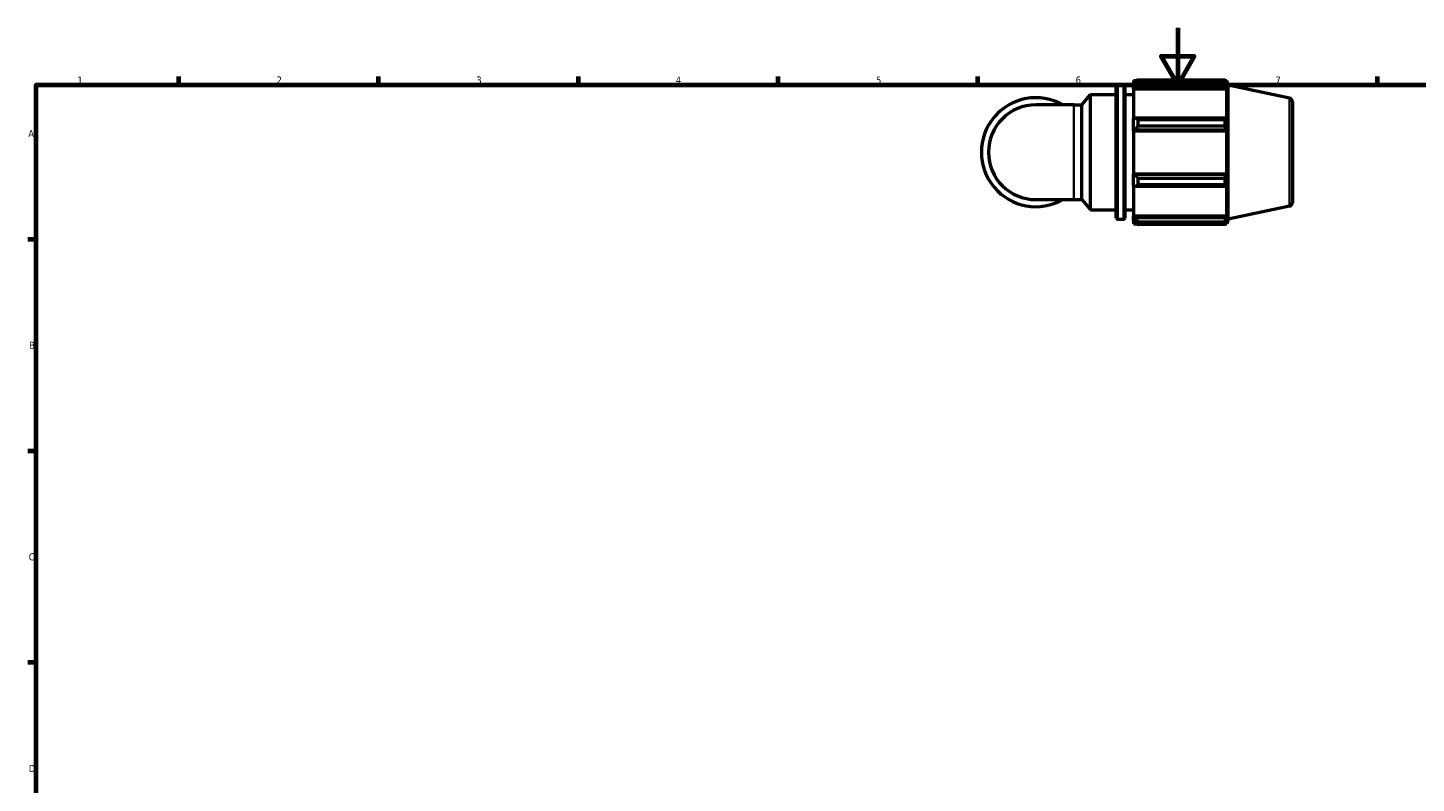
# Model space of a CAD drawing. Header units: millimetres. Extents: x 0 to 931, y 0 to 900.
# Tile 2 of 5: x 17 to 504, y 329 to 594. Entities that reach past the tile are written whole.
import ezdxf

# ---------------------------------------------------------------- set-up
doc = ezdxf.new("R2010")
doc.units = ezdxf.units.MM
for name, color, linetype, lineweight in [('Border (ISO)', 7, 'Continuous', 70), ('Visible (ISO)', 7, 'Continuous', 50), ('Visible Narrow (ISO)', 7, 'Continuous', 35)]:
    doc.layers.add(name, color=color, linetype=linetype, lineweight=lineweight)
doc.styles.add('Note Text (ISO)', font='tahoma.ttf')

# ---------------------------------------------------------------- blocks, each defined once
blk = doc.blocks.new('Borders Default Border')
at = {"layer": 'Border (ISO)'}
for p, q in [((70.08, 574), (70.08, 576.9)), ((140.17, 574), (140.17, 576.9)), ((210.25, 574), (210.25, 576.9)), ((280.33, 574), (280.33, 576.9)), ((350.42, 574), (350.42, 576.9)), ((490.58, 574), (490.58, 576.9)), ((20, 519.75), (17.1, 519.75)), ((20, 445.5), (17.1, 445.5)), ((20, 371.25), (17.1, 371.25))]:
    blk.add_line(p, q, dxfattribs=at)
at = {"layer": 'Border (ISO)', "flags": 128}
for points in [[(420.5, 594), (420.5, 574), (414.73, 584), (426.27, 584), (420.5, 574)], [(20, 20), (20, 574), (821, 574), (821, 20), (20, 20)]]:
    blk.add_lwpolyline(points, dxfattribs=at)
at = {"layer": 'Border (ISO)', "color": 232, "true_color": 0xca0064, "char_height": 2.5, "attachment_point": 7, "style": 'Note Text (ISO)'}
for s, insert in [('1', (34.48, 574.4)), ('2', (104.37, 574.4)), ('3', (174.43, 574.35)), ('4', (244.42, 574.4)), ('5', (314.64, 574.35)), ('6', (384.66, 574.35)), ('7', (454.77, 574.4)), ('A', (17.29, 555.62)), ('B', (17.59, 481.37)), ('C', (17.43, 407.08)), ('D', (17.43, 332.88))]:
    blk.add_mtext(s, dxfattribs=dict(at, insert=insert))

msp = doc.modelspace()

# ---------------------------------------------------------------- linework, layer by layer
at = {"layer": 'Visible (ISO)'}
for p, q in [((404.9293, 575.4506), (404.9293, 574.546)), ((404.9293, 575.4506), (406.0788, 575.4506)), ((405.4693, 575.061), (404.9293, 574.546)), ((406.5493, 575.7457), (406.5493, 574.7694)), ((406.5493, 575.7457), (437.1027, 575.7457)), ((437.1027, 574.7694), (406.5493, 574.7694)), ((437.1027, 574.7694), (437.1027, 575.7457)), ((437.2556, 575.4506), (437.7168, 575.4506)), ((437.7168, 574.2885), (437.4536, 575.061)), ((438.2293, 573.8732), (437.7168, 575.4506)), ((437.7168, 574.2885), (437.7168, 575.4506)), ((386.8872, 566.9651), (389.9293, 570.5906)), ((389.9293, 530.0906), (389.9293, 570.5906)), ((389.9293, 570.5906), (398.9293, 570.5906)), ((398.9293, 527.3506), (398.9293, 573.3306)), ((399.4293, 573.8306), (401.4293, 573.8306)), ((401.9293, 573.3306), (401.9293, 527.3506)), ((401.9293, 570.5906), (404.9293, 570.5906)), ((404.9293, 572.853), (404.9293, 574.546)), ((404.9293, 572.853), (405.4693, 573.332)), ((404.9293, 572.6135), (404.9293, 572.853)), ((404.9293, 572.6135), (404.9293, 562.0598)), ((404.9293, 572.6135), (437.7168, 572.6135)), ((405.4693, 573.332), (437.4536, 573.332)), ((437.4536, 573.332), (437.7168, 572.6135)), ((437.7168, 561.9351), (437.7168, 572.6135)), ((438.2293, 526.8081), (438.2293, 573.8732)), ((459.7392, 569.3011), (438.2293, 573.8732)), ((384.0289, 566.9651), (370.7293, 566.9651)), ((384.0289, 566.9651), (386.8872, 566.9651)), ((386.8872, 533.7161), (386.8872, 566.9651)), ((460.7293, 568.0784), (460.7293, 532.6029)), ((405.4693, 562.3092), (404.9293, 562.0598)), ((404.9293, 557.9725), (404.9293, 562.0598)), ((437.4536, 562.3092), (405.4693, 562.3092)), ((406.5493, 561.8401), (406.5493, 559.483)), ((406.5493, 561.8401), (437.1027, 561.8401)), ((437.1027, 559.483), (437.1027, 561.8401)), ((437.7168, 561.9351), (437.4536, 562.3092)), ((404.9293, 557.9725), (405.4693, 558.1349)), ((404.9293, 557.8914), (404.9293, 557.9725)), ((404.9293, 557.8914), (404.9293, 542.7899)), ((404.9293, 557.8914), (437.7168, 557.8914)), ((405.4693, 558.1349), (437.4536, 558.1349)), ((437.1027, 559.483), (406.5493, 559.483)), ((437.4536, 558.1349), (437.7168, 557.8914)), ((437.7168, 542.7899), (437.7168, 557.8914)), ((404.9293, 542.7087), (404.9293, 542.7899)), ((404.9293, 542.7899), (437.7168, 542.7899)), ((404.9293, 538.6215), (404.9293, 542.7087)), ((405.4693, 542.5463), (404.9293, 542.7087)), ((437.4536, 542.5463), (405.4693, 542.5463)), ((406.5493, 541.1983), (406.5493, 538.8412)), ((406.5493, 541.1983), (437.1027, 541.1983)), ((437.1027, 538.8412), (437.1027, 541.1983)), ((437.7168, 542.7899), (437.4536, 542.5463)), ((404.9293, 538.6215), (405.4693, 538.3721)), ((404.9293, 538.6215), (404.9293, 528.0678)), ((405.4693, 538.3721), (437.4536, 538.3721)), ((437.1027, 538.8412), (406.5493, 538.8412)), ((437.4536, 538.3721), (437.7168, 538.7461)), ((437.7168, 528.0678), (437.7168, 538.7461)), ((370.7293, 533.7161), (384.0289, 533.7161)), ((384.0289, 533.7161), (386.8872, 533.7161)), ((386.8872, 533.7161), (389.9293, 530.0906)), ((459.7392, 531.3802), (438.2293, 526.8081)), ((389.9293, 530.0906), (398.9293, 530.0906)), ((399.4293, 526.8506), (401.4293, 526.8506)), ((401.9293, 530.0906), (404.9293, 530.0906)), ((404.9293, 527.8283), (404.9293, 528.0678)), ((404.9293, 528.0678), (437.7168, 528.0678)), ((404.9293, 526.1353), (404.9293, 527.8283)), ((405.4693, 527.3493), (404.9293, 527.8283)), ((404.9293, 526.1353), (405.4693, 525.6203)), ((404.9293, 526.1353), (404.9293, 525.2306)), ((437.4536, 527.3493), (405.4693, 527.3493)), ((437.7168, 528.0678), (437.4536, 527.3493)), ((437.4536, 525.6203), (437.7168, 526.3928)), ((438.2293, 526.8081), (437.7168, 525.2306)), ((437.7168, 525.2306), (437.7168, 526.3928)), ((404.9293, 525.2306), (406.0788, 525.2306)), ((406.5493, 525.9119), (406.5493, 524.9356)), ((406.5493, 525.9119), (437.1027, 525.9119)), ((437.1027, 524.9356), (406.5493, 524.9356)), ((437.1027, 524.9356), (437.1027, 525.9119)), ((437.2556, 525.2306), (437.7168, 525.2306))]:
    msp.add_line(p, q, dxfattribs=at)
for centre, radius, start, end in [((399.4293, 573.3306), 0.5, 90, 180), ((401.4293, 573.3306), 0.5, 0, 90), ((370.7293, 550.3406), 19.1182, 60.408154, 299.591846), ((370.7293, 550.3406), 16.6245, 90, 270), ((459.4793, 568.0784), 1.25, 0, 78), ((459.4793, 532.6029), 1.25, 282, 0), ((399.4293, 527.3506), 0.5, 180, 270), ((401.4293, 527.3506), 0.5, 270, 0)]:
    msp.add_arc(centre, radius, start, end, dxfattribs=at)
for points, weights in [([(406.5493, 575.7457), (405.9877, 575.3963), (405.4693, 575.061)], [1.01919410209, 1.01351358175, 1.0070419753]), ([(405.4693, 573.332), (405.9877, 574.036), (406.5493, 574.7694)], [1.0070419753, 1.01351358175, 1.01919410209]), ([(437.1027, 575.7457), (437.2852, 575.3963), (437.4536, 575.061)], [1, 1.0014548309, 1.00209307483]), ([(437.4536, 573.332), (437.2852, 574.036), (437.1027, 574.7694)], [1.00209307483, 1.0014548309, 1]), ([(406.5493, 561.8401), (405.9877, 562.0794), (405.4693, 562.3092)], [1.01919410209, 1.01351358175, 1.0070419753]), ([(437.1027, 561.8401), (437.2852, 562.0794), (437.4536, 562.3092)], [1, 1.0014548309, 1.00209307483]), ([(405.4693, 558.1349), (405.9877, 558.7952), (406.5493, 559.483)], [1.0070419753, 1.01351358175, 1.01919410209]), ([(437.4536, 558.1349), (437.2852, 558.7952), (437.1027, 559.483)], [1.00209307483, 1.0014548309, 1]), ([(406.5493, 541.1983), (405.9877, 541.8861), (405.4693, 542.5463)], [1.01919410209, 1.01351358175, 1.0070419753]), ([(437.1027, 541.1983), (437.2852, 541.8861), (437.4536, 542.5463)], [1, 1.0014548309, 1.00209307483]), ([(405.4693, 538.3721), (405.9877, 538.6019), (406.5493, 538.8412)], [1.0070419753, 1.01351358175, 1.01919410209]), ([(437.4536, 538.3721), (437.2852, 538.6019), (437.1027, 538.8412)], [1.00209307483, 1.0014548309, 1]), ([(406.5493, 525.9119), (405.9877, 526.6453), (405.4693, 527.3493)], [1.01919410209, 1.01351358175, 1.0070419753]), ([(437.1027, 525.9119), (437.2852, 526.6453), (437.4536, 527.3493)], [1, 1.0014548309, 1.00209307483]), ([(405.4693, 525.6203), (405.9877, 525.2849), (406.5493, 524.9356)], [1.0070419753, 1.01351358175, 1.01919410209]), ([(437.4536, 525.6203), (437.2852, 525.2849), (437.1027, 524.9356)], [1.00209307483, 1.0014548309, 1])]:
    msp.add_rational_spline(points, weights, degree=2, dxfattribs=at)
at = {"layer": 'Visible Narrow (ISO)'}
for p, q in [((399.4293, 573.5414), (399.4293, 527.1398)), ((401.4293, 527.1398), (401.4293, 573.5414)), ((384.0289, 533.9208), (384.0289, 566.7605)), ((459.7392, 531.6136), (459.7392, 569.0676))]:
    msp.add_line(p, q, dxfattribs=at)

# ---------------------------------------------------------------- block references
msp.add_blockref('Borders Default Border', (0, 0))

doc.saveas('drawing.dxf')
